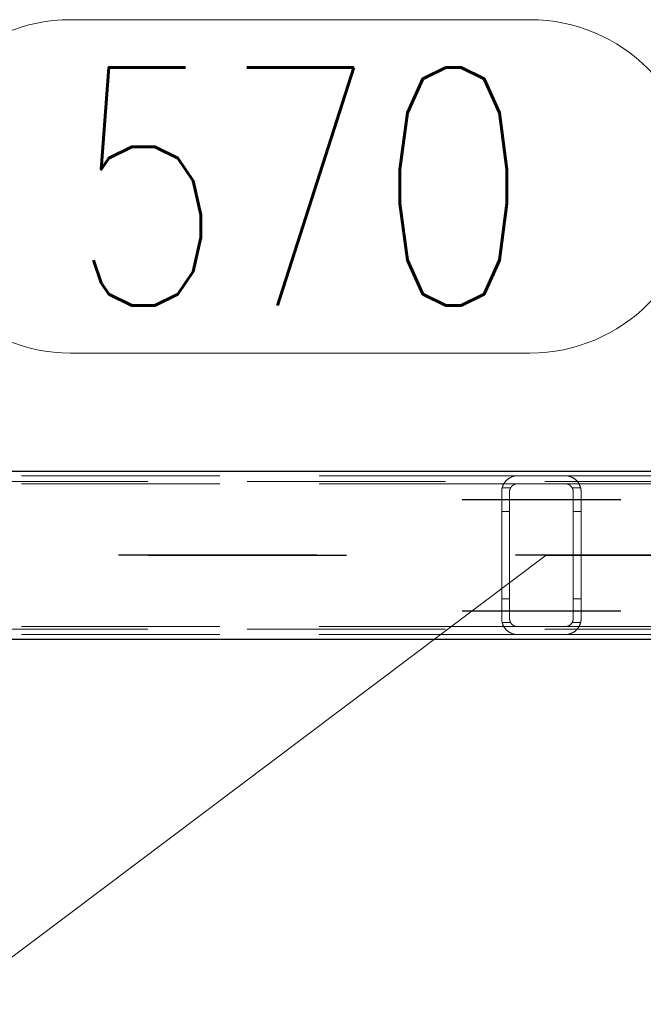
# Model space of a CAD drawing. Header units: millimetres. Extents: x -851 to 2, y 9346 to 10016.
# Tile 10 of 256: x -750.44 to -742.58, y 9387.27 to 9399.68. Entities that reach past the tile are written whole.
import ezdxf

# ---------------------------------------------------------------- set-up
doc = ezdxf.new("R2010")
doc.units = ezdxf.units.MM
doc.header["$LTSCALE"] = 10
doc.linetypes.add('HIDDEN', pattern=[0.375, 0.25, -0.125])
doc.linetypes.add('MITTE', pattern=[2, 1.25, -0.25, 0.25, -0.25])
for name, color, linetype, lineweight in [('PS_Hidden', 2, 'HIDDEN', 9), ('PS_Pos', 1, 'Continuous', 15), ('PS_Shape', 161, 'Continuous', 30), ('PS_SOLID', 7, 'Continuous', 30)]:
    doc.layers.add(name, color=color, linetype=linetype, lineweight=lineweight)
doc.layers.add('PS_Mid', color=5, linetype='MITTE')
doc.styles.add('simplex', font='simplex.shx', dxfattribs={"width": 0.75})

# ---------------------------------------------------------------- blocks, each defined once
blk = doc.blocks.new('*X1129')
at = {"layer": 'PS_Hidden', "color": 2, "linetype": 'HIDDEN'}
for p, q in [((-744.168, 9393.932), (-753.568, 9393.932)), ((-744.286, 9393.894), (-744.282, 9393.896)), ((-744.282, 9393.896), (-744.278, 9393.899)), ((-744.278, 9393.899), (-744.274, 9393.902)), ((-744.274, 9393.902), (-744.27, 9393.904)), ((-744.27, 9393.904), (-744.265, 9393.907)), ((-744.265, 9393.907), (-744.26, 9393.909)), ((-744.26, 9393.909), (-744.256, 9393.912)), ((-744.256, 9393.912), (-744.251, 9393.914)), ((-744.251, 9393.914), (-744.245, 9393.917)), ((-744.245, 9393.917), (-744.24, 9393.919)), ((-744.24, 9393.919), (-744.235, 9393.921)), ((-744.235, 9393.921), (-744.229, 9393.923)), ((-744.229, 9393.923), (-744.224, 9393.924)), ((-744.224, 9393.924), (-744.218, 9393.926)), ((-744.218, 9393.926), (-744.211, 9393.927)), ((-744.211, 9393.927), (-744.205, 9393.929)), ((-744.205, 9393.929), (-744.198, 9393.93)), ((-744.198, 9393.93), (-744.19, 9393.931)), ((-744.19, 9393.931), (-744.183, 9393.931)), ((-744.183, 9393.931), (-744.176, 9393.932)), ((-744.176, 9393.932), (-744.168, 9393.932)), ((-744.168, 9393.932), (-743.568, 9393.932)), ((-743.568, 9393.932), (-743.561, 9393.932)), ((-734.22, 9393.932), (-743.568, 9393.932)), ((-743.561, 9393.932), (-743.554, 9393.931)), ((-743.554, 9393.931), (-743.546, 9393.931)), ((-743.546, 9393.931), (-743.539, 9393.93)), ((-743.539, 9393.93), (-743.532, 9393.929)), ((-743.532, 9393.929), (-743.526, 9393.927)), ((-743.526, 9393.927), (-743.519, 9393.926)), ((-743.519, 9393.926), (-743.513, 9393.924)), ((-743.513, 9393.924), (-743.508, 9393.923)), ((-743.508, 9393.923), (-743.502, 9393.921)), ((-743.502, 9393.921), (-743.497, 9393.919)), ((-743.497, 9393.919), (-743.492, 9393.917)), ((-743.492, 9393.917), (-743.487, 9393.915)), ((-743.487, 9393.915), (-743.483, 9393.913)), ((-743.483, 9393.913), (-743.478, 9393.91)), ((-743.478, 9393.91), (-743.473, 9393.908)), ((-743.473, 9393.908), (-743.469, 9393.905)), ((-743.469, 9393.905), (-743.464, 9393.903)), ((-743.464, 9393.903), (-743.46, 9393.9)), ((-743.46, 9393.9), (-743.456, 9393.897)), ((-743.456, 9393.897), (-743.452, 9393.895)), ((-781.326, 9393.862), (-486.126, 9393.862)), ((-744.168, 9393.832), (-753.568, 9393.832)), ((-744.365, 9393.769), (-744.364, 9393.774)), ((-744.364, 9393.774), (-744.363, 9393.778)), ((-744.363, 9393.778), (-744.362, 9393.783)), ((-744.362, 9393.783), (-744.36, 9393.788)), ((-744.255, 9393.782), (-744.362, 9393.782)), ((-744.36, 9393.788), (-744.359, 9393.792)), ((-744.359, 9393.792), (-744.358, 9393.796)), ((-744.358, 9393.796), (-744.356, 9393.801)), ((-744.356, 9393.801), (-744.355, 9393.805)), ((-744.355, 9393.805), (-744.353, 9393.809)), ((-744.353, 9393.809), (-744.351, 9393.814)), ((-744.351, 9393.814), (-744.349, 9393.818)), ((-744.349, 9393.818), (-744.347, 9393.822)), ((-744.347, 9393.822), (-744.345, 9393.826)), ((-744.345, 9393.826), (-744.343, 9393.83)), ((-744.343, 9393.83), (-744.34, 9393.834)), ((-744.34, 9393.834), (-744.338, 9393.838)), ((-744.338, 9393.838), (-744.336, 9393.842)), ((-744.336, 9393.842), (-744.333, 9393.845)), ((-744.333, 9393.845), (-744.33, 9393.849)), ((-744.33, 9393.849), (-744.328, 9393.853)), ((-744.328, 9393.853), (-744.325, 9393.856)), ((-744.325, 9393.856), (-744.322, 9393.86)), ((-744.322, 9393.86), (-744.319, 9393.863)), ((-744.319, 9393.863), (-744.316, 9393.867)), ((-744.316, 9393.867), (-744.313, 9393.87)), ((-744.313, 9393.87), (-744.31, 9393.873)), ((-744.31, 9393.873), (-744.307, 9393.876)), ((-744.307, 9393.876), (-744.304, 9393.879)), ((-744.304, 9393.879), (-744.3, 9393.882)), ((-744.3, 9393.882), (-744.297, 9393.885)), ((-744.297, 9393.885), (-744.293, 9393.888)), ((-744.293, 9393.888), (-744.29, 9393.891)), ((-744.29, 9393.891), (-744.286, 9393.894)), ((-744.26, 9393.773), (-744.261, 9393.771)), ((-744.259, 9393.775), (-744.26, 9393.773)), ((-744.258, 9393.777), (-744.259, 9393.775)), ((-744.257, 9393.779), (-744.258, 9393.777)), ((-744.255, 9393.781), (-744.257, 9393.779)), ((-744.254, 9393.783), (-744.255, 9393.781)), ((-744.253, 9393.785), (-744.254, 9393.783)), ((-744.252, 9393.787), (-744.253, 9393.785)), ((-744.251, 9393.789), (-744.252, 9393.787)), ((-744.249, 9393.791), (-744.251, 9393.789)), ((-744.248, 9393.793), (-744.249, 9393.791)), ((-744.246, 9393.795), (-744.248, 9393.793)), ((-744.245, 9393.796), (-744.246, 9393.795)), ((-744.243, 9393.798), (-744.245, 9393.796)), ((-744.242, 9393.8), (-744.243, 9393.798)), ((-744.24, 9393.802), (-744.242, 9393.8)), ((-744.238, 9393.803), (-744.24, 9393.802)), ((-744.237, 9393.805), (-744.238, 9393.803)), ((-744.235, 9393.807), (-744.237, 9393.805)), ((-744.233, 9393.808), (-744.235, 9393.807)), ((-744.231, 9393.81), (-744.233, 9393.808)), ((-744.229, 9393.811), (-744.231, 9393.81)), ((-744.227, 9393.813), (-744.229, 9393.811)), ((-744.225, 9393.814), (-744.227, 9393.813)), ((-744.223, 9393.816), (-744.225, 9393.814)), ((-744.221, 9393.817), (-744.223, 9393.816)), ((-744.218, 9393.819), (-744.221, 9393.817)), ((-744.216, 9393.82), (-744.218, 9393.819)), ((-744.213, 9393.821), (-744.216, 9393.82)), ((-744.211, 9393.823), (-744.213, 9393.821)), ((-744.208, 9393.824), (-744.211, 9393.823)), ((-744.205, 9393.825), (-744.208, 9393.824)), ((-744.202, 9393.826), (-744.205, 9393.825)), ((-744.2, 9393.827), (-744.202, 9393.826)), ((-744.197, 9393.828), (-744.2, 9393.827)), ((-744.194, 9393.829), (-744.197, 9393.828)), ((-744.191, 9393.83), (-744.194, 9393.829)), ((-744.188, 9393.83), (-744.191, 9393.83)), ((-744.184, 9393.831), (-744.188, 9393.83)), ((-744.181, 9393.831), (-744.184, 9393.831)), ((-744.178, 9393.832), (-744.181, 9393.831)), ((-744.175, 9393.832), (-744.178, 9393.832)), ((-744.172, 9393.832), (-744.175, 9393.832)), ((-744.168, 9393.832), (-744.172, 9393.832)), ((-743.568, 9393.832), (-744.168, 9393.832)), ((-743.565, 9393.832), (-743.568, 9393.832)), ((-743.568, 9393.832), (-743.568, 9393.832)), ((-734.428, 9393.832), (-743.568, 9393.832)), ((-743.562, 9393.832), (-743.565, 9393.832)), ((-743.558, 9393.832), (-743.562, 9393.832)), ((-743.555, 9393.831), (-743.558, 9393.832)), ((-743.552, 9393.831), (-743.555, 9393.831)), ((-743.548, 9393.83), (-743.552, 9393.831)), ((-743.545, 9393.829), (-743.548, 9393.83)), ((-743.542, 9393.828), (-743.545, 9393.829)), ((-743.539, 9393.828), (-743.542, 9393.828)), ((-743.536, 9393.827), (-743.539, 9393.828)), ((-743.533, 9393.826), (-743.536, 9393.827)), ((-743.531, 9393.825), (-743.533, 9393.826)), ((-743.528, 9393.824), (-743.531, 9393.825)), ((-743.526, 9393.822), (-743.528, 9393.824)), ((-743.523, 9393.821), (-743.526, 9393.822)), ((-743.521, 9393.82), (-743.523, 9393.821)), ((-743.518, 9393.818), (-743.521, 9393.82)), ((-743.516, 9393.817), (-743.518, 9393.818)), ((-743.514, 9393.816), (-743.516, 9393.817)), ((-743.511, 9393.814), (-743.514, 9393.816)), ((-743.509, 9393.813), (-743.511, 9393.814)), ((-743.507, 9393.811), (-743.509, 9393.813)), ((-743.505, 9393.809), (-743.507, 9393.811)), ((-743.503, 9393.808), (-743.505, 9393.809)), ((-743.501, 9393.806), (-743.503, 9393.808)), ((-743.5, 9393.805), (-743.501, 9393.806)), ((-743.498, 9393.803), (-743.5, 9393.805)), ((-743.496, 9393.801), (-743.498, 9393.803)), ((-743.495, 9393.8), (-743.496, 9393.801)), ((-743.493, 9393.798), (-743.495, 9393.8)), ((-743.492, 9393.796), (-743.493, 9393.798)), ((-743.49, 9393.794), (-743.492, 9393.796)), ((-743.489, 9393.793), (-743.49, 9393.794)), ((-743.488, 9393.791), (-743.489, 9393.793)), ((-743.486, 9393.789), (-743.488, 9393.791)), ((-743.485, 9393.787), (-743.486, 9393.789)), ((-743.484, 9393.785), (-743.485, 9393.787)), ((-743.483, 9393.783), (-743.484, 9393.785)), ((-743.482, 9393.781), (-743.483, 9393.783)), ((-743.375, 9393.782), (-743.482, 9393.782)), ((-743.48, 9393.779), (-743.482, 9393.781)), ((-743.479, 9393.777), (-743.48, 9393.779)), ((-743.478, 9393.775), (-743.479, 9393.777)), ((-743.477, 9393.773), (-743.478, 9393.775)), ((-743.477, 9393.771), (-743.477, 9393.773)), ((-743.452, 9393.895), (-743.448, 9393.892)), ((-743.448, 9393.892), (-743.444, 9393.889)), ((-743.444, 9393.889), (-743.441, 9393.886)), ((-743.441, 9393.886), (-743.437, 9393.883)), ((-743.437, 9393.883), (-743.434, 9393.88)), ((-743.434, 9393.88), (-743.431, 9393.877)), ((-743.431, 9393.877), (-743.427, 9393.874)), ((-743.427, 9393.874), (-743.424, 9393.871)), ((-743.424, 9393.871), (-743.421, 9393.868)), ((-743.421, 9393.868), (-743.419, 9393.865)), ((-743.419, 9393.865), (-743.416, 9393.861)), ((-743.416, 9393.861), (-743.413, 9393.858)), ((-743.413, 9393.858), (-743.41, 9393.854)), ((-743.41, 9393.854), (-743.408, 9393.851)), ((-743.408, 9393.851), (-743.405, 9393.847)), ((-743.405, 9393.847), (-743.402, 9393.844)), ((-743.402, 9393.844), (-743.4, 9393.84)), ((-743.4, 9393.84), (-743.397, 9393.836)), ((-743.397, 9393.836), (-743.395, 9393.832)), ((-743.395, 9393.832), (-743.393, 9393.828)), ((-743.393, 9393.828), (-743.391, 9393.824)), ((-743.391, 9393.824), (-743.389, 9393.82)), ((-743.389, 9393.82), (-743.387, 9393.816)), ((-743.387, 9393.816), (-743.385, 9393.811)), ((-743.385, 9393.811), (-743.383, 9393.807)), ((-743.383, 9393.807), (-743.381, 9393.803)), ((-743.381, 9393.803), (-743.38, 9393.798)), ((-743.38, 9393.798), (-743.378, 9393.794)), ((-743.378, 9393.794), (-743.377, 9393.789)), ((-743.377, 9393.789), (-743.375, 9393.784)), ((-743.375, 9393.784), (-743.374, 9393.78)), ((-743.374, 9393.78), (-743.373, 9393.775)), ((-743.373, 9393.775), (-743.372, 9393.77)), ((-744.368, 9393.746), (-744.367, 9393.751)), ((-744.368, 9393.741), (-744.368, 9393.746)), ((-744.368, 9393.737), (-744.368, 9393.741)), ((-744.368, 9393.732), (-744.368, 9393.737)), ((-744.368, 9392.132), (-744.368, 9393.732)), ((-744.367, 9393.755), (-744.366, 9393.76)), ((-744.367, 9393.751), (-744.367, 9393.755)), ((-744.366, 9393.765), (-744.365, 9393.769)), ((-744.366, 9393.76), (-744.366, 9393.765)), ((-744.267, 9393.747), (-744.268, 9393.745)), ((-744.268, 9393.745), (-744.268, 9393.743)), ((-744.268, 9393.743), (-744.268, 9393.741)), ((-744.268, 9393.741), (-744.268, 9393.738)), ((-744.268, 9393.738), (-744.268, 9393.736)), ((-744.268, 9393.736), (-744.268, 9393.734)), ((-744.268, 9393.734), (-744.268, 9393.732)), ((-744.268, 9393.732), (-744.268, 9392.132)), ((-744.266, 9393.752), (-744.267, 9393.749)), ((-744.267, 9393.749), (-744.267, 9393.747)), ((-744.265, 9393.756), (-744.266, 9393.754)), ((-744.266, 9393.754), (-744.266, 9393.752)), ((-744.264, 9393.76), (-744.265, 9393.758)), ((-744.265, 9393.758), (-744.265, 9393.756)), ((-744.263, 9393.765), (-744.264, 9393.762)), ((-744.264, 9393.762), (-744.264, 9393.76)), ((-744.262, 9393.767), (-744.263, 9393.765)), ((-744.261, 9393.769), (-744.262, 9393.767)), ((-744.261, 9393.771), (-744.261, 9393.769)), ((-743.476, 9393.769), (-743.477, 9393.771)), ((-743.475, 9393.767), (-743.476, 9393.769)), ((-743.474, 9393.765), (-743.475, 9393.767)), ((-743.473, 9393.763), (-743.474, 9393.765)), ((-743.473, 9393.76), (-743.473, 9393.763)), ((-743.472, 9393.758), (-743.473, 9393.76)), ((-743.471, 9393.756), (-743.472, 9393.758)), ((-743.471, 9393.754), (-743.471, 9393.756)), ((-743.47, 9393.752), (-743.471, 9393.754)), ((-743.47, 9393.75), (-743.47, 9393.752)), ((-743.47, 9393.747), (-743.47, 9393.75)), ((-743.469, 9393.745), (-743.47, 9393.747)), ((-743.469, 9393.743), (-743.469, 9393.745)), ((-743.469, 9393.741), (-743.469, 9393.743)), ((-743.469, 9393.739), (-743.469, 9393.741)), ((-743.468, 9393.736), (-743.469, 9393.739)), ((-743.468, 9393.734), (-743.468, 9393.736)), ((-743.468, 9393.732), (-743.468, 9393.734)), ((-743.468, 9392.132), (-743.468, 9393.732)), ((-743.372, 9393.77), (-743.371, 9393.766)), ((-743.371, 9393.766), (-743.371, 9393.761)), ((-743.371, 9393.761), (-743.37, 9393.756)), ((-743.37, 9393.756), (-743.369, 9393.751)), ((-743.369, 9393.751), (-743.369, 9393.747)), ((-743.369, 9393.747), (-743.369, 9393.742)), ((-743.369, 9393.742), (-743.368, 9393.737)), ((-743.368, 9393.737), (-743.368, 9393.732)), ((-743.368, 9393.732), (-743.368, 9392.132)), ((-744.268, 9393.482), (-744.368, 9393.482)), ((-743.368, 9393.482), (-743.468, 9393.482)), ((-744.268, 9392.382), (-744.368, 9392.382)), ((-743.368, 9392.382), (-743.468, 9392.382)), ((-744.368, 9392.127), (-744.368, 9392.132)), ((-744.368, 9392.132), (-744.368, 9392.132)), ((-744.368, 9392.123), (-744.368, 9392.127)), ((-744.368, 9392.118), (-744.368, 9392.123)), ((-744.367, 9392.113), (-744.368, 9392.118)), ((-744.367, 9392.109), (-744.367, 9392.113)), ((-744.366, 9392.104), (-744.367, 9392.109)), ((-744.366, 9392.099), (-744.366, 9392.104)), ((-744.365, 9392.095), (-744.366, 9392.099)), ((-744.364, 9392.09), (-744.365, 9392.095)), ((-744.363, 9392.086), (-744.364, 9392.09)), ((-744.362, 9392.081), (-744.363, 9392.086)), ((-744.255, 9392.082), (-744.362, 9392.082)), ((-744.36, 9392.077), (-744.362, 9392.081)), ((-744.359, 9392.072), (-744.36, 9392.077)), ((-744.358, 9392.068), (-744.359, 9392.072)), ((-744.356, 9392.063), (-744.358, 9392.068)), ((-744.355, 9392.059), (-744.356, 9392.063)), ((-744.353, 9392.055), (-744.355, 9392.059)), ((-744.351, 9392.05), (-744.353, 9392.055)), ((-744.349, 9392.046), (-744.351, 9392.05)), ((-744.347, 9392.042), (-744.349, 9392.046)), ((-744.345, 9392.038), (-744.347, 9392.042)), ((-744.343, 9392.034), (-744.345, 9392.038)), ((-744.268, 9392.132), (-744.268, 9392.13)), ((-744.268, 9392.13), (-744.268, 9392.128)), ((-744.268, 9392.128), (-744.268, 9392.126)), ((-744.268, 9392.126), (-744.268, 9392.123)), ((-744.268, 9392.123), (-744.268, 9392.121)), ((-744.268, 9392.121), (-744.268, 9392.119)), ((-744.268, 9392.119), (-744.267, 9392.117)), ((-744.267, 9392.117), (-744.267, 9392.115)), ((-744.267, 9392.115), (-744.266, 9392.113)), ((-744.266, 9392.113), (-744.266, 9392.11)), ((-744.266, 9392.11), (-744.265, 9392.108)), ((-744.265, 9392.108), (-744.265, 9392.106)), ((-744.265, 9392.106), (-744.264, 9392.104)), ((-744.264, 9392.104), (-744.264, 9392.102)), ((-744.264, 9392.102), (-744.263, 9392.1)), ((-744.263, 9392.1), (-744.262, 9392.097)), ((-744.262, 9392.097), (-744.261, 9392.095)), ((-744.261, 9392.095), (-744.261, 9392.093)), ((-744.261, 9392.093), (-744.26, 9392.091)), ((-744.26, 9392.091), (-744.259, 9392.089)), ((-744.259, 9392.089), (-744.258, 9392.087)), ((-744.258, 9392.087), (-744.257, 9392.085)), ((-744.257, 9392.085), (-744.255, 9392.083)), ((-744.255, 9392.083), (-744.254, 9392.081)), ((-744.254, 9392.081), (-744.253, 9392.079)), ((-744.253, 9392.079), (-744.252, 9392.077)), ((-744.252, 9392.077), (-744.251, 9392.075)), ((-744.251, 9392.075), (-744.249, 9392.073)), ((-744.249, 9392.073), (-744.248, 9392.071)), ((-744.248, 9392.071), (-744.246, 9392.069)), ((-744.246, 9392.069), (-744.245, 9392.068)), ((-744.245, 9392.068), (-744.243, 9392.066)), ((-744.243, 9392.066), (-744.242, 9392.064)), ((-744.242, 9392.064), (-744.24, 9392.062)), ((-744.24, 9392.062), (-744.238, 9392.061)), ((-744.238, 9392.061), (-744.237, 9392.059)), ((-744.237, 9392.059), (-744.235, 9392.057)), ((-744.235, 9392.057), (-744.233, 9392.056)), ((-744.233, 9392.056), (-744.231, 9392.054)), ((-744.231, 9392.054), (-744.229, 9392.053)), ((-744.229, 9392.053), (-744.227, 9392.051)), ((-744.227, 9392.051), (-744.225, 9392.05)), ((-744.225, 9392.05), (-744.223, 9392.048)), ((-744.223, 9392.048), (-744.221, 9392.047)), ((-744.221, 9392.047), (-744.218, 9392.045)), ((-744.218, 9392.045), (-744.216, 9392.044)), ((-744.216, 9392.044), (-744.213, 9392.043)), ((-744.213, 9392.043), (-744.211, 9392.041)), ((-744.211, 9392.041), (-744.208, 9392.04)), ((-744.208, 9392.04), (-744.205, 9392.039)), ((-744.205, 9392.039), (-744.202, 9392.038)), ((-744.202, 9392.038), (-744.2, 9392.037)), ((-744.2, 9392.037), (-744.197, 9392.036)), ((-744.197, 9392.036), (-744.194, 9392.035)), ((-743.545, 9392.035), (-743.542, 9392.036)), ((-743.542, 9392.036), (-743.539, 9392.036)), ((-743.539, 9392.036), (-743.536, 9392.037)), ((-743.536, 9392.037), (-743.533, 9392.038)), ((-743.533, 9392.038), (-743.531, 9392.039)), ((-743.531, 9392.039), (-743.528, 9392.041)), ((-743.528, 9392.041), (-743.526, 9392.042)), ((-743.526, 9392.042), (-743.523, 9392.043)), ((-743.523, 9392.043), (-743.521, 9392.044)), ((-743.521, 9392.044), (-743.518, 9392.046)), ((-743.518, 9392.046), (-743.516, 9392.047)), ((-743.516, 9392.047), (-743.514, 9392.049)), ((-743.514, 9392.049), (-743.511, 9392.05)), ((-743.511, 9392.05), (-743.509, 9392.052)), ((-743.509, 9392.052), (-743.507, 9392.053)), ((-743.507, 9392.053), (-743.505, 9392.055)), ((-743.505, 9392.055), (-743.503, 9392.056)), ((-743.503, 9392.056), (-743.501, 9392.058)), ((-743.501, 9392.058), (-743.5, 9392.06)), ((-743.5, 9392.06), (-743.498, 9392.061)), ((-743.498, 9392.061), (-743.496, 9392.063)), ((-743.496, 9392.063), (-743.495, 9392.064)), ((-743.495, 9392.064), (-743.493, 9392.066)), ((-743.493, 9392.066), (-743.492, 9392.068)), ((-743.492, 9392.068), (-743.49, 9392.07)), ((-743.49, 9392.07), (-743.489, 9392.071)), ((-743.489, 9392.071), (-743.488, 9392.073)), ((-743.488, 9392.073), (-743.486, 9392.075)), ((-743.486, 9392.075), (-743.485, 9392.077)), ((-743.485, 9392.077), (-743.484, 9392.079)), ((-743.484, 9392.079), (-743.483, 9392.081)), ((-743.483, 9392.081), (-743.482, 9392.083)), ((-743.482, 9392.083), (-743.48, 9392.085)), ((-743.375, 9392.082), (-743.482, 9392.082)), ((-743.48, 9392.085), (-743.479, 9392.087)), ((-743.479, 9392.087), (-743.478, 9392.089)), ((-743.478, 9392.089), (-743.477, 9392.091)), ((-743.477, 9392.093), (-743.476, 9392.095)), ((-743.477, 9392.091), (-743.477, 9392.093)), ((-743.476, 9392.095), (-743.475, 9392.097)), ((-743.475, 9392.097), (-743.474, 9392.099)), ((-743.474, 9392.099), (-743.473, 9392.102)), ((-743.473, 9392.104), (-743.472, 9392.106)), ((-743.473, 9392.102), (-743.473, 9392.104)), ((-743.472, 9392.106), (-743.471, 9392.108)), ((-743.471, 9392.11), (-743.47, 9392.112)), ((-743.471, 9392.108), (-743.471, 9392.11)), ((-743.47, 9392.117), (-743.469, 9392.119)), ((-743.47, 9392.115), (-743.47, 9392.117)), ((-743.47, 9392.112), (-743.47, 9392.115)), ((-743.469, 9392.126), (-743.468, 9392.128)), ((-743.469, 9392.123), (-743.469, 9392.126)), ((-743.469, 9392.121), (-743.469, 9392.123)), ((-743.469, 9392.119), (-743.469, 9392.121)), ((-743.468, 9392.13), (-743.468, 9392.132)), ((-743.468, 9392.132), (-743.468, 9392.132)), ((-743.468, 9392.128), (-743.468, 9392.13)), ((-743.393, 9392.036), (-743.395, 9392.032)), ((-743.391, 9392.04), (-743.393, 9392.036)), ((-743.389, 9392.044), (-743.391, 9392.04)), ((-743.387, 9392.049), (-743.389, 9392.044)), ((-743.385, 9392.053), (-743.387, 9392.049)), ((-743.383, 9392.057), (-743.385, 9392.053)), ((-743.381, 9392.062), (-743.383, 9392.057)), ((-743.38, 9392.066), (-743.381, 9392.062)), ((-743.378, 9392.07), (-743.38, 9392.066)), ((-743.377, 9392.075), (-743.378, 9392.07)), ((-743.375, 9392.08), (-743.377, 9392.075)), ((-743.374, 9392.084), (-743.375, 9392.08)), ((-743.373, 9392.089), (-743.374, 9392.084)), ((-743.372, 9392.094), (-743.373, 9392.089)), ((-743.371, 9392.098), (-743.372, 9392.094)), ((-743.37, 9392.108), (-743.371, 9392.103)), ((-743.371, 9392.103), (-743.371, 9392.098)), ((-743.369, 9392.113), (-743.37, 9392.108)), ((-743.368, 9392.127), (-743.369, 9392.122)), ((-743.369, 9392.122), (-743.369, 9392.118)), ((-743.369, 9392.118), (-743.369, 9392.113)), ((-743.368, 9392.132), (-743.368, 9392.127)), ((-781.326, 9392.002), (-486.126, 9392.002)), ((-744.168, 9392.032), (-753.568, 9392.032)), ((-744.168, 9391.932), (-753.568, 9391.932)), ((-744.34, 9392.03), (-744.343, 9392.034)), ((-744.338, 9392.026), (-744.34, 9392.03)), ((-744.336, 9392.022), (-744.338, 9392.026)), ((-744.333, 9392.019), (-744.336, 9392.022)), ((-744.33, 9392.015), (-744.333, 9392.019)), ((-744.328, 9392.011), (-744.33, 9392.015)), ((-744.325, 9392.008), (-744.328, 9392.011)), ((-744.322, 9392.004), (-744.325, 9392.008)), ((-744.319, 9392.001), (-744.322, 9392.004)), ((-744.316, 9391.997), (-744.319, 9392.001)), ((-744.313, 9391.994), (-744.316, 9391.997)), ((-744.31, 9391.991), (-744.313, 9391.994)), ((-744.307, 9391.988), (-744.31, 9391.991)), ((-744.304, 9391.985), (-744.307, 9391.988)), ((-744.3, 9391.982), (-744.304, 9391.985)), ((-744.297, 9391.979), (-744.3, 9391.982)), ((-744.293, 9391.976), (-744.297, 9391.979)), ((-744.29, 9391.973), (-744.293, 9391.976)), ((-744.286, 9391.97), (-744.29, 9391.973)), ((-744.282, 9391.968), (-744.286, 9391.97)), ((-744.278, 9391.965), (-744.282, 9391.968)), ((-744.274, 9391.962), (-744.278, 9391.965)), ((-744.27, 9391.96), (-744.274, 9391.962)), ((-744.265, 9391.957), (-744.27, 9391.96)), ((-744.26, 9391.955), (-744.265, 9391.957)), ((-744.256, 9391.952), (-744.26, 9391.955)), ((-744.251, 9391.95), (-744.256, 9391.952)), ((-744.245, 9391.948), (-744.251, 9391.95)), ((-744.24, 9391.945), (-744.245, 9391.948)), ((-744.235, 9391.943), (-744.24, 9391.945)), ((-744.229, 9391.942), (-744.235, 9391.943)), ((-744.224, 9391.94), (-744.229, 9391.942)), ((-744.218, 9391.938), (-744.224, 9391.94)), ((-744.211, 9391.937), (-744.218, 9391.938)), ((-744.205, 9391.935), (-744.211, 9391.937)), ((-744.198, 9391.934), (-744.205, 9391.935)), ((-744.19, 9391.933), (-744.198, 9391.934)), ((-744.194, 9392.035), (-744.191, 9392.035)), ((-744.191, 9392.035), (-744.188, 9392.034)), ((-744.183, 9391.933), (-744.19, 9391.933)), ((-744.188, 9392.034), (-744.184, 9392.033)), ((-744.184, 9392.033), (-744.181, 9392.033)), ((-744.176, 9391.932), (-744.183, 9391.933)), ((-744.181, 9392.033), (-744.178, 9392.033)), ((-744.178, 9392.033), (-744.175, 9392.032)), ((-744.168, 9391.932), (-744.176, 9391.932)), ((-744.175, 9392.032), (-744.172, 9392.032)), ((-744.172, 9392.032), (-744.168, 9392.032)), ((-744.168, 9392.032), (-743.568, 9392.032)), ((-743.568, 9391.932), (-744.168, 9391.932)), ((-743.568, 9392.032), (-743.565, 9392.032)), ((-734.428, 9392.032), (-743.568, 9392.032)), ((-743.561, 9391.932), (-743.568, 9391.932)), ((-734.22, 9391.932), (-743.568, 9391.932)), ((-743.565, 9392.032), (-743.562, 9392.032)), ((-743.562, 9392.032), (-743.558, 9392.033)), ((-743.554, 9391.933), (-743.561, 9391.932)), ((-743.558, 9392.033), (-743.555, 9392.033)), ((-743.555, 9392.033), (-743.552, 9392.033)), ((-743.546, 9391.933), (-743.554, 9391.933)), ((-743.552, 9392.033), (-743.548, 9392.034)), ((-743.548, 9392.034), (-743.545, 9392.035)), ((-743.539, 9391.934), (-743.546, 9391.933)), ((-743.532, 9391.935), (-743.539, 9391.934)), ((-743.526, 9391.937), (-743.532, 9391.935)), ((-743.519, 9391.938), (-743.526, 9391.937)), ((-743.513, 9391.94), (-743.519, 9391.938)), ((-743.508, 9391.941), (-743.513, 9391.94)), ((-743.502, 9391.943), (-743.508, 9391.941)), ((-743.497, 9391.945), (-743.502, 9391.943)), ((-743.492, 9391.947), (-743.497, 9391.945)), ((-743.487, 9391.949), (-743.492, 9391.947)), ((-743.483, 9391.951), (-743.487, 9391.949)), ((-743.478, 9391.954), (-743.483, 9391.951)), ((-743.473, 9391.956), (-743.478, 9391.954)), ((-743.469, 9391.959), (-743.473, 9391.956)), ((-743.464, 9391.961), (-743.469, 9391.959)), ((-743.46, 9391.964), (-743.464, 9391.961)), ((-743.456, 9391.967), (-743.46, 9391.964)), ((-743.452, 9391.969), (-743.456, 9391.967)), ((-743.448, 9391.972), (-743.452, 9391.969)), ((-743.444, 9391.975), (-743.448, 9391.972)), ((-743.441, 9391.978), (-743.444, 9391.975)), ((-743.437, 9391.981), (-743.441, 9391.978)), ((-743.434, 9391.984), (-743.437, 9391.981)), ((-743.431, 9391.987), (-743.434, 9391.984)), ((-743.427, 9391.99), (-743.431, 9391.987)), ((-743.424, 9391.993), (-743.427, 9391.99)), ((-743.421, 9391.996), (-743.424, 9391.993)), ((-743.419, 9392), (-743.421, 9391.996)), ((-743.416, 9392.003), (-743.419, 9392)), ((-743.413, 9392.006), (-743.416, 9392.003)), ((-743.41, 9392.01), (-743.413, 9392.006)), ((-743.408, 9392.013), (-743.41, 9392.01)), ((-743.405, 9392.017), (-743.408, 9392.013)), ((-743.402, 9392.021), (-743.405, 9392.017)), ((-743.4, 9392.024), (-743.402, 9392.021)), ((-743.397, 9392.028), (-743.4, 9392.024)), ((-743.395, 9392.032), (-743.397, 9392.028))]:
    blk.add_line(p, q, dxfattribs=at)
at = {"layer": 'PS_Mid', "color": 5, "linetype": 'MITTE'}
for p, q in [((-744.868, 9393.632), (-743.768, 9393.632)), ((-744.868, 9393.632), (-743.768, 9393.632)), ((-743.968, 9393.632), (-742.868, 9393.632)), ((-743.968, 9393.632), (-742.868, 9393.632)), ((-731.695, 9392.932), (-786.042, 9392.932)), ((-783.822, 9392.932), (-483.63, 9392.932)), ((-743.868, 9392.932), (-743.868, 9392.932)), ((-744.868, 9392.232), (-743.768, 9392.232)), ((-744.868, 9392.232), (-743.768, 9392.232)), ((-743.968, 9392.232), (-742.868, 9392.232)), ((-743.968, 9392.232), (-742.868, 9392.232))]:
    blk.add_line(p, q, dxfattribs=at)
at = {"layer": 'PS_SOLID', "color": 7, "linetype": 'Continuous'}
for p, q in [((-781.326, 9393.992), (-486.126, 9393.992)), ((-781.326, 9391.872), (-486.126, 9391.872))]:
    blk.add_line(p, q, dxfattribs=at)
blk = doc.blocks.new('*X1135')
at = {"color": 1}
for p, q in [((-749.798, 9399.678), (-744.012, 9399.678)), ((-749.798, 9395.478), (-744.012, 9395.478))]:
    blk.add_line(p, q, dxfattribs=at)
for centre, start, end in [((-749.798, 9397.578), 90, 270), ((-744.012, 9397.578), 270, 90)]:
    blk.add_arc(centre, 2.1, start, end, dxfattribs=at)
at = {"color": 30, "style": 'simplex', "width": 0.75}
blk.add_text('570', height=3, dxfattribs=at).set_placement((-749.798, 9396.078))
blk = doc.blocks.new('*X1388')
at = {"color": 1}
blk.add_line((-743.807, 9392.932), (-751.328, 9387.274), dxfattribs=at)

msp = doc.modelspace()

# ---------------------------------------------------------------- block references
at = {"layer": 'PS_Pos'}
for name in ['*X1135', '*X1388']:
    msp.add_blockref(name, (0, 0), dxfattribs=at)
at = {"layer": 'PS_Shape', "color": 31}
msp.add_blockref('*X1129', (0, 0), dxfattribs=at)

doc.saveas('drawing.dxf')
